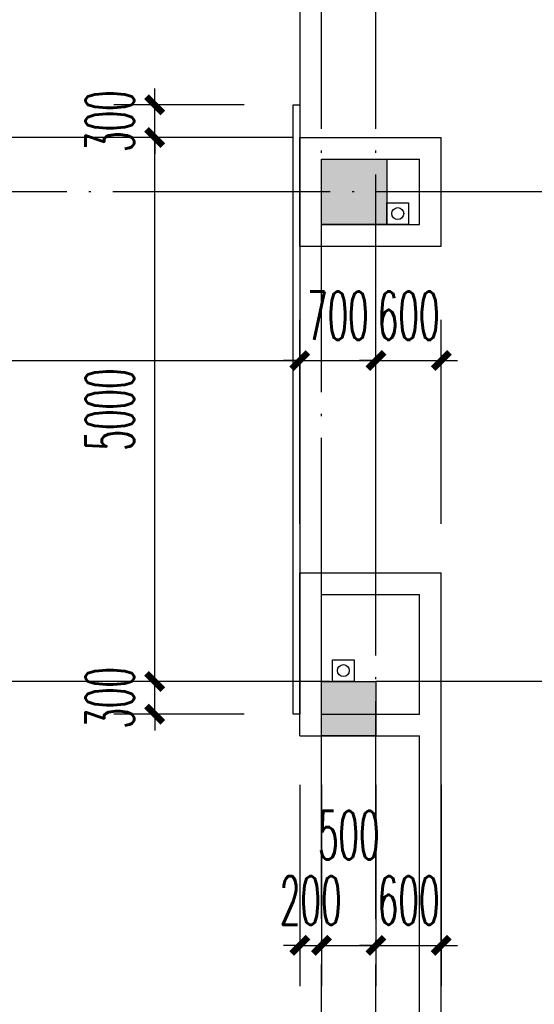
# Model space of a CAD drawing. Extents: x 1779708 to 7299578, y -1121471 to 88434.
# Tile 130 of 256: x 4395392 to 4400122, y -1012810 to -1003761. Entities that reach past the tile are written whole.
import ezdxf

# ---------------------------------------------------------------- set-up
doc = ezdxf.new("R2010")
doc.units = 0
doc.header["$LTSCALE"] = 1000
doc.header["$MEASUREMENT"] = 0
doc.linetypes.add('DASH', pattern=[0.35, 0.25, -0.1])
doc.linetypes.add('DOTE', pattern=[2.42, 2, -0.2, 0.02, -0.2])
doc.layers.get('0').update_dxf_attribs({"linetype": 'CONTINUOUS'})
doc.layers.get('Defpoints').update_dxf_attribs({"linetype": 'CONTINUOUS'})
for name, color, linetype in [('11111111111111111111111111111', 50, 'DASH'), ('DIM_污水', 3, 'CONTINUOUS'), ('DOTE', 1, 'DOTE'), ('P_PS_DIM', 1, 'CONTINUOUS'), ('PUB_DIM', 3, 'CONTINUOUS'), ('STAIR', 2, 'CONTINUOUS'), ('WALL', 255, 'CONTINUOUS'), ('墙柱', 2, 'CONTINUOUS'), ('室外构件', 4, 'CONTINUOUS')]:
    doc.layers.add(name, color=color, linetype=linetype)
doc.styles.add('_TCH_DIM_T3', font='SIMPLEX.shx', dxfattribs={"width": 0.494118, "bigfont": 'GBCBIG.shx'})
doc.dimstyles.new('_TCH_ARCH&&150', dxfattribs={"dimtxt": 446.25, "dimasz": 150, "dimexe": 375, "dimexo": 450, "dimgap": 189.375, "dimtad": 1, "dimdec": 0, "dimzin": 0, "dimdsep": 46, "dimtxsty": '_TCH_DIM_T3', "dimblk": 'ARCHTICK', "dimcen": 0.09, "dimdle": 225, "dimclrt": 7, "dimazin": 2, "dimtfac": 1, "dimtdec": 0, "dimtix": 1, "dimtmove": 2, "dimatfit": 3, "dimfxl": 250, "dimtolj": 1, "dimtzin": 0, "dimarcsym": 0})

# ---------------------------------------------------------------- blocks, each defined once
blk = doc.blocks.new('A$C159220C3')
at = {"layer": 'DOTE'}
for p, q in [((84300, 7200), (84300, 149200)), ((84800, 7200), (84800, 149200)), ((86800, 64700), (7200, 64700)), ((86800, 60200), (7200, 60200))]:
    blk.add_line(p, q, dxfattribs=at)
blk = doc.blocks.new('a1')
at = {"layer": '11111111111111111111111111111'}
for p, q in [((59122, 49135.6), (59122, 48935.6)), ((59322, 49135.6), (59122, 49135.6)), ((59322, 48935.6), (59322, 49135.6)), ((59122, 48935.6), (59322, 48935.6))]:
    blk.add_line(p, q, dxfattribs=at)
blk = doc.blocks.new('_ArchTick')
at = {"color": 0, "linetype": 'ByBlock', "const_width": 0.4}
blk.add_lwpolyline([(-0.5, -0.5), (0.5, 0.5)], dxfattribs=at)
blk = doc.blocks.new('*D4597')
at = {"layer": 'Defpoints', "color": 0, "transparency": 16777216}
for p in [(4399267.1, -1006893.3), (4398667.1, -1008843.3), (4399267.1, -1008843.3)]:
    blk.add_point(p, dxfattribs=at)
at = {"layer": 'PUB_DIM', "color": 0, "lineweight": -2, "transparency": 16777216}
for p, q in [((4398667.1, -1008393.3), (4398667.1, -1006518.3)), ((4399267.1, -1008393.3), (4399267.1, -1006518.3)), ((4398667.1, -1006893.3), (4398517.1, -1006893.3)), ((4398667.1, -1006893.3), (4399267.1, -1006893.3)), ((4399267.1, -1006893.3), (4399417.1, -1006893.3))]:
    blk.add_line(p, q, dxfattribs=at)
at = {"layer": 'PUB_DIM', "color": 0, "lineweight": -2, "transparency": 16777216, "xscale": 150, "yscale": 150, "zscale": 150}
blk.add_blockref('_ArchTick', (4398667.1, -1006893.3), dxfattribs=at)
at = {"layer": 'PUB_DIM', "color": 0, "lineweight": -2, "transparency": 16777216, "xscale": 150, "yscale": 150, "zscale": 150, "rotation": 180}
blk.add_blockref('_ArchTick', (4399267.1, -1006893.3), dxfattribs=at)
at = {"layer": 'PUB_DIM', "color": 7, "transparency": 16777216, "insert": (4398967.1, -1006480.8), "char_height": 446.25, "attachment_point": 5, "style": '_TCH_DIM_T3'}
blk.add_mtext('\\A1;600', dxfattribs=at)
blk = doc.blocks.new('*D4598')
at = {"layer": 'Defpoints', "color": 0, "transparency": 16777216}
for p in [(4398667.1, -1006893.3), (4397967.1, -1008843.3), (4398667.1, -1008843.3)]:
    blk.add_point(p, dxfattribs=at)
at = {"layer": 'PUB_DIM', "color": 0, "lineweight": -2, "transparency": 16777216}
for p, q in [((4397967.1, -1008393.3), (4397967.1, -1006518.3)), ((4398667.1, -1008393.3), (4398667.1, -1006518.3)), ((4397967.1, -1006893.3), (4397817.1, -1006893.3)), ((4397967.1, -1006893.3), (4398667.1, -1006893.3)), ((4398667.1, -1006893.3), (4398817.1, -1006893.3))]:
    blk.add_line(p, q, dxfattribs=at)
at = {"layer": 'PUB_DIM', "color": 0, "lineweight": -2, "transparency": 16777216, "xscale": 150, "yscale": 150, "zscale": 150}
blk.add_blockref('_ArchTick', (4397967.1, -1006893.3), dxfattribs=at)
at = {"layer": 'PUB_DIM', "color": 0, "lineweight": -2, "transparency": 16777216, "xscale": 150, "yscale": 150, "zscale": 150, "rotation": 180}
blk.add_blockref('_ArchTick', (4398667.1, -1006893.3), dxfattribs=at)
at = {"layer": 'PUB_DIM', "color": 7, "transparency": 16777216, "insert": (4398317.1, -1006480.8), "char_height": 446.25, "attachment_point": 5, "style": '_TCH_DIM_T3'}
blk.add_mtext('\\A1;700', dxfattribs=at)
blk = doc.blocks.new('*D4599')
at = {"layer": 'Defpoints', "color": 0, "transparency": 16777216}
for p in [(4397967.1, -1006893.3), (4390867.1, -1008843.3), (4397967.1, -1008843.3)]:
    blk.add_point(p, dxfattribs=at)
at = {"layer": 'PUB_DIM', "color": 0, "lineweight": -2, "transparency": 16777216}
for p, q in [((4390867.1, -1008393.3), (4390867.1, -1006518.3)), ((4397967.1, -1008393.3), (4397967.1, -1006518.3)), ((4390642.1, -1006893.3), (4398192.1, -1006893.3))]:
    blk.add_line(p, q, dxfattribs=at)
at = {"layer": 'PUB_DIM', "color": 0, "lineweight": -2, "transparency": 16777216, "xscale": 150, "yscale": 150, "zscale": 150, "rotation": 180}
blk.add_blockref('_ArchTick', (4390867.1, -1006893.3), dxfattribs=at)
at = {"layer": 'PUB_DIM', "color": 0, "lineweight": -2, "transparency": 16777216, "xscale": 150, "yscale": 150, "zscale": 150}
blk.add_blockref('_ArchTick', (4397967.1, -1006893.3), dxfattribs=at)
at = {"layer": 'PUB_DIM', "color": 7, "transparency": 16777216, "insert": (4394417.1, -1006480.8), "char_height": 446.25, "attachment_point": 5, "style": '_TCH_DIM_T3'}
blk.add_mtext('\\A1;7100', dxfattribs=at)
blk = doc.blocks.new('*D5391')
at = {"layer": 'Defpoints', "color": 0, "transparency": 16777216}
for p in [(4398667.1, -1010343.3), (4399267.1, -1010343.3), (4399267.1, -1012268)]:
    blk.add_point(p, dxfattribs=at)
at = {"layer": 'PUB_DIM', "color": 0, "lineweight": -2, "transparency": 16777216}
for p, q in [((4398667.1, -1010793.3), (4398667.1, -1012643)), ((4399267.1, -1010793.3), (4399267.1, -1012643)), ((4398667.1, -1012268), (4398517.1, -1012268)), ((4398667.1, -1012268), (4399267.1, -1012268)), ((4399267.1, -1012268), (4399417.1, -1012268))]:
    blk.add_line(p, q, dxfattribs=at)
at = {"layer": 'PUB_DIM', "color": 0, "lineweight": -2, "transparency": 16777216, "xscale": 150, "yscale": 150, "zscale": 150}
blk.add_blockref('_ArchTick', (4398667.1, -1012268), dxfattribs=at)
at = {"layer": 'PUB_DIM', "color": 0, "lineweight": -2, "transparency": 16777216, "xscale": 150, "yscale": 150, "zscale": 150, "rotation": 180}
blk.add_blockref('_ArchTick', (4399267.1, -1012268), dxfattribs=at)
at = {"layer": 'PUB_DIM', "color": 7, "transparency": 16777216, "insert": (4398967.1, -1011855.5), "char_height": 446.25, "attachment_point": 5, "style": '_TCH_DIM_T3'}
blk.add_mtext('\\A1;600', dxfattribs=at)
blk = doc.blocks.new('*D5392')
at = {"layer": 'Defpoints', "color": 0, "transparency": 16777216}
for p in [(4398167.1, -1010343.3), (4398667.1, -1010343.3), (4398667.1, -1012268)]:
    blk.add_point(p, dxfattribs=at)
at = {"layer": 'PUB_DIM', "color": 0, "lineweight": -2, "transparency": 16777216}
for p, q in [((4398167.1, -1010793.3), (4398167.1, -1012643)), ((4398667.1, -1010793.3), (4398667.1, -1012643)), ((4397942.1, -1012268), (4398892.1, -1012268))]:
    blk.add_line(p, q, dxfattribs=at)
at = {"layer": 'PUB_DIM', "color": 0, "lineweight": -2, "transparency": 16777216, "xscale": 150, "yscale": 150, "zscale": 150, "rotation": 180}
blk.add_blockref('_ArchTick', (4398167.1, -1012268), dxfattribs=at)
at = {"layer": 'PUB_DIM', "color": 0, "lineweight": -2, "transparency": 16777216, "xscale": 150, "yscale": 150, "zscale": 150}
blk.add_blockref('_ArchTick', (4398667.1, -1012268), dxfattribs=at)
at = {"layer": 'PUB_DIM', "color": 7, "transparency": 16777216, "insert": (4398417.1, -1011255.5), "char_height": 446.25, "attachment_point": 5, "style": '_TCH_DIM_T3'}
blk.add_mtext('\\A1;500', dxfattribs=at)
blk = doc.blocks.new('*D5393')
at = {"layer": 'Defpoints', "color": 0, "transparency": 16777216}
for p in [(4397967.1, -1010343.3), (4398167.1, -1010343.3), (4398167.1, -1012268)]:
    blk.add_point(p, dxfattribs=at)
at = {"layer": 'PUB_DIM', "color": 0, "lineweight": -2, "transparency": 16777216}
for p, q in [((4397967.1, -1010793.3), (4397967.1, -1012643)), ((4398167.1, -1010793.3), (4398167.1, -1012643)), ((4397967.1, -1012268), (4397817.1, -1012268)), ((4397967.1, -1012268), (4398167.1, -1012268)), ((4398167.1, -1012268), (4398317.1, -1012268))]:
    blk.add_line(p, q, dxfattribs=at)
at = {"layer": 'PUB_DIM', "color": 0, "lineweight": -2, "transparency": 16777216, "xscale": 150, "yscale": 150, "zscale": 150}
blk.add_blockref('_ArchTick', (4397967.1, -1012268), dxfattribs=at)
at = {"layer": 'PUB_DIM', "color": 0, "lineweight": -2, "transparency": 16777216, "xscale": 150, "yscale": 150, "zscale": 150, "rotation": 180}
blk.add_blockref('_ArchTick', (4398167.1, -1012268), dxfattribs=at)
at = {"layer": 'PUB_DIM', "color": 7, "transparency": 16777216, "insert": (4398067.1, -1011855.5), "char_height": 446.25, "attachment_point": 5, "style": '_TCH_DIM_T3'}
blk.add_mtext('\\A1;200', dxfattribs=at)
blk = doc.blocks.new('*D6783')
at = {"layer": 'Defpoints', "color": 0, "transparency": 16777216}
for p in [(4396633.3, -1009843.3), (4397907.1, -1009843.3), (4397907.1, -1010143.3)]:
    blk.add_point(p, dxfattribs=at)
at = {"layer": 'PUB_DIM', "color": 0, "lineweight": -2, "transparency": 16777216}
for p, q in [((4396633.3, -1009843.3), (4396633.3, -1009693.3)), ((4397457.1, -1009843.3), (4396258.3, -1009843.3)), ((4396633.3, -1010143.3), (4396633.3, -1009843.3)), ((4397457.1, -1010143.3), (4396258.3, -1010143.3)), ((4396633.3, -1010143.3), (4396633.3, -1010293.3))]:
    blk.add_line(p, q, dxfattribs=at)
at = {"layer": 'PUB_DIM', "color": 0, "lineweight": -2, "transparency": 16777216, "xscale": 150, "yscale": 150, "zscale": 150}
for p, rotation in [((4396633.3, -1009843.3), 270), ((4396633.3, -1010143.3), 90)]:
    blk.add_blockref('_ArchTick', p, dxfattribs=dict(at, rotation=rotation))
at = {"layer": 'PUB_DIM', "color": 7, "transparency": 16777216, "insert": (4396220.8, -1009993.3), "char_height": 446.25, "attachment_point": 5, "rotation": 90, "style": '_TCH_DIM_T3'}
blk.add_mtext('\\A1;300', dxfattribs=at)
blk = doc.blocks.new('*D6784')
at = {"layer": 'Defpoints', "color": 0, "transparency": 16777216}
for p in [(4396633.3, -1004843.3), (4397907.1, -1004843.3), (4397907.1, -1009843.3)]:
    blk.add_point(p, dxfattribs=at)
at = {"layer": 'PUB_DIM', "color": 0, "lineweight": -2, "transparency": 16777216}
for p, q in [((4396633.3, -1010068.3), (4396633.3, -1004618.3)), ((4397457.1, -1004843.3), (4396258.3, -1004843.3)), ((4397457.1, -1009843.3), (4396258.3, -1009843.3))]:
    blk.add_line(p, q, dxfattribs=at)
at = {"layer": 'PUB_DIM', "color": 0, "lineweight": -2, "transparency": 16777216, "xscale": 150, "yscale": 150, "zscale": 150}
for p, rotation in [((4396633.3, -1004843.3), 90), ((4396633.3, -1009843.3), 270)]:
    blk.add_blockref('_ArchTick', p, dxfattribs=dict(at, rotation=rotation))
at = {"layer": 'PUB_DIM', "color": 7, "transparency": 16777216, "insert": (4396220.8, -1007343.3), "char_height": 446.25, "attachment_point": 5, "rotation": 90, "style": '_TCH_DIM_T3'}
blk.add_mtext('\\A1;5000', dxfattribs=at)
blk = doc.blocks.new('*D6785')
at = {"layer": 'Defpoints', "color": 0, "transparency": 16777216}
for p in [(4396633.3, -1004543.3), (4397907.1, -1004543.3), (4397907.1, -1004843.3)]:
    blk.add_point(p, dxfattribs=at)
at = {"layer": 'PUB_DIM', "color": 0, "lineweight": -2, "transparency": 16777216}
for p, q in [((4396633.3, -1004543.3), (4396633.3, -1004393.3)), ((4397457.1, -1004543.3), (4396258.3, -1004543.3)), ((4396633.3, -1004843.3), (4396633.3, -1004543.3)), ((4397457.1, -1004843.3), (4396258.3, -1004843.3)), ((4396633.3, -1004843.3), (4396633.3, -1004993.3))]:
    blk.add_line(p, q, dxfattribs=at)
at = {"layer": 'PUB_DIM', "color": 0, "lineweight": -2, "transparency": 16777216, "xscale": 150, "yscale": 150, "zscale": 150}
for p, rotation in [((4396633.3, -1004543.3), 270), ((4396633.3, -1004843.3), 90)]:
    blk.add_blockref('_ArchTick', p, dxfattribs=dict(at, rotation=rotation))
at = {"layer": 'PUB_DIM', "color": 7, "transparency": 16777216, "insert": (4396220.8, -1004693.3), "char_height": 446.25, "attachment_point": 5, "rotation": 90, "style": '_TCH_DIM_T3'}
blk.add_mtext('\\A1;300', dxfattribs=at)

msp = doc.modelspace()

# ---------------------------------------------------------------- hatches: boundary and pattern name
at = {"layer": '墙柱'}
h = msp.add_hatch(color=256, dxfattribs=at)
h.paths.add_polyline_path([(4323067.1, -1009843.3), (4324067.1, -1009843.3), (4324067.1, -1010343.3), (4323067.1, -1010343.3)])
h.paths.add_polyline_path([(4323067.1, -1016093.3), (4324067.1, -1016093.3), (4324067.1, -1016593.3), (4323067.1, -1016593.3)])
h.paths.add_polyline_path([(4323067.1, -1022643.3), (4324067.1, -1022643.3), (4324067.1, -1023143.3), (4323067.1, -1023143.3)])
h.paths.add_polyline_path([(4397967.1, -1051543.3), (4398667.1, -1051543.3), (4398667.1, -1051043.3), (4397967.1, -1051043.3)])
h.paths.add_polyline_path([(4347917.1, -1019143.3), (4348617.1, -1019143.3), (4348617.1, -1019643.3), (4347917.1, -1019643.3)])
h.paths.add_polyline_path([(4389917.1, -1051543.3), (4390617.1, -1051543.3), (4390617.1, -1051043.3), (4389917.1, -1051043.3)])
h.paths.add_polyline_path([(4347917.1, -1051543.3), (4348617.1, -1051543.3), (4348617.1, -1051043.3), (4347917.1, -1051043.3)])
h.paths.add_polyline_path([(4323567.1, -1028493.3), (4324067.1, -1028493.3), (4324067.1, -1028993.3), (4323567.1, -1028993.3)])
h.paths.add_polyline_path([(4350197.1, -1045743.3), (4350197.1, -1045443.3), (4349297.1, -1045443.3), (4349297.1, -1045743.3)])
h.paths.add_polyline_path([(4377567.1, -1060843.3), (4378067.1, -1060843.3), (4378067.1, -1060343.3), (4377567.1, -1060343.3)])
h.paths.add_polyline_path([(4339667.1, -1009843.3), (4340167.1, -1009843.3), (4340167.1, -1010343.3), (4339667.1, -1010343.3)])
h.paths.add_polyline_path([(4347967.1, -1009843.3), (4348567.1, -1009843.3), (4348567.1, -1010343.3), (4347967.1, -1010343.3)])
h.paths.add_polyline_path([(4365067.1, -1019043.3), (4365667.1, -1019043.3), (4365667.1, -1019643.3), (4365067.1, -1019643.3)])
h.paths.add_polyline_path([(4381567.1, -1027843.3), (4382167.1, -1027843.3), (4382167.1, -1028443.3), (4381567.1, -1028443.3)])
h.paths.add_polyline_path([(4336067.1, -1015993.3), (4336567.1, -1015993.3), (4336567.1, -1016693.3), (4336067.1, -1016693.3)])
h.paths.add_polyline_path([(4389767.1, -1023743.3), (4390267.1, -1023743.3), (4390267.1, -1024243.3), (4389767.1, -1024243.3)])
h.paths.add_polyline_path([(4339567.1, -1048043.3), (4340167.1, -1048043.3), (4340167.1, -1047543.3), (4339567.1, -1047543.3)])
h.paths.add_polyline_path([(4343767.1, -1041443.3), (4344267.1, -1041443.3), (4344267.1, -1040943.3), (4343767.1, -1040943.3)])
h.paths.add_polyline_path([(4343767.1, -1034843.3), (4344267.1, -1034843.3), (4344267.1, -1034343.3), (4343767.1, -1034343.3)])
h.paths.add_polyline_path([(4336067.1, -1029093.3), (4336567.1, -1029093.3), (4336567.1, -1028393.3), (4336067.1, -1028393.3)])
h.paths.add_polyline_path([(4343767.1, -1022643.3), (4344267.1, -1022643.3), (4344267.1, -1023143.3), (4343767.1, -1023143.3)])
h.paths.add_polyline_path([(4336067.1, -1009843.3), (4336567.1, -1009843.3), (4336567.1, -1010343.3), (4336067.1, -1010343.3)])
h.paths.add_polyline_path([(4377967.1, -1036343.3), (4377467.1, -1036343.3), (4377467.1, -1035843.3), (4377967.1, -1035843.3)])
h.paths.add_polyline_path([(4397967.1, -1019143.3), (4398667.1, -1019143.3), (4398667.1, -1019643.3), (4397967.1, -1019643.3)])
h.paths.add_polyline_path([(4331467.1, -1048043.3), (4331967.1, -1048043.3), (4331967.1, -1047543.3), (4331467.1, -1047543.3)])
h.paths.add_polyline_path([(4389917.1, -1036443.3), (4390617.1, -1036443.3), (4390617.1, -1035843.3), (4389917.1, -1035843.3)])
h.paths.add_polyline_path([(4397967.1, -1035843.3), (4398667.1, -1035843.3), (4398667.1, -1036443.3), (4397967.1, -1036443.3)])
h.paths.add_polyline_path([(4381567.1, -1035843.3), (4382167.1, -1035843.3), (4382167.1, -1036443.3), (4381567.1, -1036443.3)])
h.paths.add_polyline_path([(4389767.1, -1027943.3), (4390267.1, -1027943.3), (4390267.1, -1028443.3), (4389767.1, -1028443.3)])
h.paths.add_polyline_path([(4377467.1, -1027943.3), (4377967.1, -1027943.3), (4377967.1, -1028443.3), (4377467.1, -1028443.3)])
h.paths.add_polyline_path([(4373217.1, -1048043.3), (4373717.1, -1048043.3), (4373717.1, -1047543.3), (4373217.1, -1047543.3)])
h.paths.add_polyline_path([(4369267.1, -1009843.3), (4369767.1, -1009843.3), (4369767.1, -1010343.3), (4369267.1, -1010343.3)])
h.paths.add_polyline_path([(4365567.1, -1022643.3), (4365067.1, -1022643.3), (4365067.1, -1023143.3), (4365567.1, -1023143.3)])
h.paths.add_polyline_path([(4365567.1, -1009843.3), (4365067.1, -1009843.3), (4365067.1, -1010343.3), (4365567.1, -1010343.3)])
h.paths.add_polyline_path([(4347967.1, -1022643.3), (4348467.1, -1022643.3), (4348467.1, -1023143.3), (4347967.1, -1023143.3)])
h.paths.add_polyline_path([(4343767.1, -1028993.3), (4344267.1, -1028993.3), (4344267.1, -1028493.3), (4343767.1, -1028493.3)])
h.paths.add_polyline_path([(4336067.1, -1023343.3), (4336567.1, -1023343.3), (4336567.1, -1022643.3), (4336067.1, -1022643.3)])
h.paths.add_polyline_path([(4339567.1, -1034843.3), (4340167.1, -1034843.3), (4340167.1, -1034343.3), (4339567.1, -1034343.3)])
h.paths.add_polyline_path([(4331167.1, -1034843.3), (4331767.1, -1034843.3), (4331767.1, -1034343.3), (4331167.1, -1034343.3)])
h.paths.add_polyline_path([(4323067.1, -1034843.3), (4324067.1, -1034843.3), (4324067.1, -1034343.3), (4323067.1, -1034343.3)])
h.paths.add_polyline_path([(4339567.1, -1041543.3), (4340167.1, -1041543.3), (4340167.1, -1040943.3), (4339567.1, -1040943.3)])
h.paths.add_polyline_path([(4331467.1, -1041543.3), (4331967.1, -1041543.3), (4331967.1, -1040943.3), (4331467.1, -1040943.3)])
h.paths.add_polyline_path([(4397967.1, -1022343.3), (4398667.1, -1022343.3), (4398667.1, -1022843.3), (4397967.1, -1022843.3)])
h.paths.add_polyline_path([(4398167.1, -1009843.3), (4398667.1, -1009843.3), (4398667.1, -1010343.3), (4398167.1, -1010343.3)])
h.paths.add_polyline_path([(4389917.1, -1018943.3), (4390617.1, -1018943.3), (4390617.1, -1019643.3), (4389917.1, -1019643.3)])
h.paths.add_polyline_path([(4389867.1, -1009843.3), (4390667.1, -1009843.3), (4390667.1, -1010343.3), (4389867.1, -1010343.3)])
h.paths.add_polyline_path([(4381517.1, -1018943.3), (4382217.1, -1018943.3), (4382217.1, -1019643.3), (4381517.1, -1019643.3)])
h.paths.add_polyline_path([(4381567.1, -1009843.3), (4382167.1, -1009843.3), (4382167.1, -1010343.3), (4381567.1, -1010343.3)])
h.paths.add_polyline_path([(4373217.1, -1022643.3), (4373717.1, -1022643.3), (4373717.1, -1023143.3), (4373217.1, -1023143.3)])
h.paths.add_polyline_path([(4373117.1, -1019143.3), (4373817.1, -1019143.3), (4373817.1, -1019643.3), (4373117.1, -1019643.3)])
h.paths.add_polyline_path([(4373217.1, -1009843.3), (4373717.1, -1009843.3), (4373717.1, -1010343.3), (4373217.1, -1010343.3)])
h.paths.add_polyline_path([(4356167.1, -1022643.3), (4356667.1, -1022643.3), (4356667.1, -1023143.3), (4356167.1, -1023143.3)])
h.paths.add_polyline_path([(4356067.1, -1019043.3), (4356667.1, -1019043.3), (4356667.1, -1019643.3), (4356067.1, -1019643.3)])
h.paths.add_polyline_path([(4339567.1, -1019043.3), (4340167.1, -1019043.3), (4340167.1, -1019643.3), (4339567.1, -1019643.3)])
h.paths.add_polyline_path([(4356167.1, -1009843.3), (4356667.1, -1009843.3), (4356667.1, -1010343.3), (4356167.1, -1010343.3)])
h.paths.add_polyline_path([(4389917.1, -1048043.3), (4390617.1, -1048043.3), (4390617.1, -1047443.3), (4389917.1, -1047443.3)])
h.paths.add_polyline_path([(4397967.1, -1060843.3), (4398667.1, -1060843.3), (4398667.1, -1060343.3), (4397967.1, -1060343.3)])
h.paths.add_polyline_path([(4389967.1, -1060843.3), (4390567.1, -1060843.3), (4390567.1, -1060343.3), (4389967.1, -1060343.3)])
h.paths.add_polyline_path([(4381567.1, -1048043.3), (4382167.1, -1048043.3), (4382167.1, -1047443.3), (4381567.1, -1047443.3)])
h.paths.add_polyline_path([(4381517.1, -1051543.3), (4382217.1, -1051543.3), (4382217.1, -1051043.3), (4381517.1, -1051043.3)])
h.paths.add_polyline_path([(4381617.1, -1060843.3), (4382117.1, -1060843.3), (4382117.1, -1060343.3), (4381617.1, -1060343.3)])
h.paths.add_polyline_path([(4373167.1, -1051643.3), (4373767.1, -1051643.3), (4373767.1, -1051043.3), (4373167.1, -1051043.3)])
h.paths.add_polyline_path([(4373167.1, -1060843.3), (4373767.1, -1060843.3), (4373767.1, -1060343.3), (4373167.1, -1060343.3)])
h.paths.add_polyline_path([(4365067.1, -1048043.3), (4365567.1, -1048043.3), (4365567.1, -1047543.3), (4365067.1, -1047543.3)])
h.paths.add_polyline_path([(4365067.1, -1051643.3), (4365667.1, -1051643.3), (4365667.1, -1051043.3), (4365067.1, -1051043.3)])
h.paths.add_polyline_path([(4356167.1, -1048043.3), (4356667.1, -1048043.3), (4356667.1, -1047543.3), (4356167.1, -1047543.3)])
h.paths.add_polyline_path([(4348127.1, -1048043.3), (4348727.1, -1048043.3), (4348727.1, -1047643.3), (4348127.1, -1047643.3)])
h.paths.add_polyline_path([(4356067.1, -1051643.3), (4356667.1, -1051643.3), (4356667.1, -1051043.3), (4356067.1, -1051043.3)])
h.paths.add_polyline_path([(4323067.1, -1048343.3), (4323767.1, -1048343.3), (4323767.1, -1047843.3), (4323067.1, -1047843.3)])
h.paths.add_polyline_path([(4323067.1, -1051543.3), (4323767.1, -1051543.3), (4323767.1, -1051043.3), (4323067.1, -1051043.3)])
h.paths.add_polyline_path([(4331117.1, -1051543.3), (4331817.1, -1051543.3), (4331817.1, -1051043.3), (4331117.1, -1051043.3)])
h.paths.add_polyline_path([(4339567.1, -1051643.3), (4340167.1, -1051643.3), (4340167.1, -1051043.3), (4339567.1, -1051043.3)])
h.paths.add_polyline_path([(4365067.1, -1060843.3), (4365567.1, -1060843.3), (4365567.1, -1060343.3), (4365067.1, -1060343.3)])
h.paths.add_polyline_path([(4356167.1, -1060843.3), (4356667.1, -1060843.3), (4356667.1, -1060343.3), (4356167.1, -1060343.3)])
h.paths.add_polyline_path([(4347967.1, -1060843.3), (4348567.1, -1060843.3), (4348567.1, -1060343.3), (4347967.1, -1060343.3)])
h.paths.add_polyline_path([(4339567.1, -1060843.3), (4340167.1, -1060843.3), (4340167.1, -1060343.3), (4339567.1, -1060343.3)])
h.paths.add_polyline_path([(4331117.1, -1060843.3), (4331817.1, -1060843.3), (4331817.1, -1060343.3), (4331117.1, -1060343.3)])
h.paths.add_polyline_path([(4323067.1, -1060843.3), (4323567.1, -1060843.3), (4323567.1, -1060343.3), (4323067.1, -1060343.3)])
h.paths.add_polyline_path([(4397967.1, -1048043.3), (4398667.1, -1048043.3), (4398667.1, -1047443.3), (4397967.1, -1047443.3)])
h.paths.add_polyline_path([(4323067.1, -973843.3), (4324067.1, -973843.3), (4324067.1, -973343.3), (4323067.1, -973343.3)])
h.paths.add_polyline_path([(4323067.1, -967593.3), (4324067.1, -967593.3), (4324067.1, -967093.3), (4323067.1, -967093.3)])
h.paths.add_polyline_path([(4323067.1, -961043.3), (4324067.1, -961043.3), (4324067.1, -960543.3), (4323067.1, -960543.3)])
h.paths.add_polyline_path([(4397967.1, -932143.3), (4398667.1, -932143.3), (4398667.1, -932643.3), (4397967.1, -932643.3)])
h.paths.add_polyline_path([(4347917.1, -964543.3), (4348617.1, -964543.3), (4348617.1, -964043.3), (4347917.1, -964043.3)])
h.paths.add_polyline_path([(4389917.1, -932143.3), (4390617.1, -932143.3), (4390617.1, -932643.3), (4389917.1, -932643.3)])
h.paths.add_polyline_path([(4347917.1, -932143.3), (4348617.1, -932143.3), (4348617.1, -932643.3), (4347917.1, -932643.3)])
h.paths.add_polyline_path([(4323567.1, -955193.3), (4324067.1, -955193.3), (4324067.1, -954693.3), (4323567.1, -954693.3)])
h.paths.add_polyline_path([(4350197.1, -937943.3), (4350197.1, -938243.3), (4349297.1, -938243.3), (4349297.1, -937943.3)])
h.paths.add_polyline_path([(4377567.1, -922843.3), (4378067.1, -922843.3), (4378067.1, -923343.3), (4377567.1, -923343.3)])
h.paths.add_polyline_path([(4339667.1, -973843.3), (4340167.1, -973843.3), (4340167.1, -973343.3), (4339667.1, -973343.3)])
h.paths.add_polyline_path([(4347967.1, -973843.3), (4348567.1, -973843.3), (4348567.1, -973343.3), (4347967.1, -973343.3)])
h.paths.add_polyline_path([(4365067.1, -964643.3), (4365667.1, -964643.3), (4365667.1, -964043.3), (4365067.1, -964043.3)])
h.paths.add_polyline_path([(4381567.1, -955843.3), (4382167.1, -955843.3), (4382167.1, -955243.3), (4381567.1, -955243.3)])
h.paths.add_polyline_path([(4336067.1, -967693.3), (4336567.1, -967693.3), (4336567.1, -966993.3), (4336067.1, -966993.3)])
h.paths.add_polyline_path([(4389767.1, -959943.3), (4390267.1, -959943.3), (4390267.1, -959443.3), (4389767.1, -959443.3)])
h.paths.add_polyline_path([(4339567.1, -935643.3), (4340167.1, -935643.3), (4340167.1, -936143.3), (4339567.1, -936143.3)])
h.paths.add_polyline_path([(4343767.1, -942243.3), (4344267.1, -942243.3), (4344267.1, -942743.3), (4343767.1, -942743.3)])
h.paths.add_polyline_path([(4343767.1, -948843.3), (4344267.1, -948843.3), (4344267.1, -949343.3), (4343767.1, -949343.3)])
h.paths.add_polyline_path([(4336067.1, -954593.3), (4336567.1, -954593.3), (4336567.1, -955293.3), (4336067.1, -955293.3)])
h.paths.add_polyline_path([(4343767.1, -961043.3), (4344267.1, -961043.3), (4344267.1, -960543.3), (4343767.1, -960543.3)])
h.paths.add_polyline_path([(4336067.1, -973843.3), (4336567.1, -973843.3), (4336567.1, -973343.3), (4336067.1, -973343.3)])
h.paths.add_polyline_path([(4377967.1, -947343.3), (4377467.1, -947343.3), (4377467.1, -947843.3), (4377967.1, -947843.3)])
h.paths.add_polyline_path([(4397967.1, -964543.3), (4398667.1, -964543.3), (4398667.1, -964043.3), (4397967.1, -964043.3)])
h.paths.add_polyline_path([(4331467.1, -935643.3), (4331967.1, -935643.3), (4331967.1, -936143.3), (4331467.1, -936143.3)])
h.paths.add_polyline_path([(4389917.1, -947243.3), (4390617.1, -947243.3), (4390617.1, -947843.3), (4389917.1, -947843.3)])
h.paths.add_polyline_path([(4397967.1, -947843.3), (4398667.1, -947843.3), (4398667.1, -947243.3), (4397967.1, -947243.3)])
h.paths.add_polyline_path([(4381567.1, -947843.3), (4382167.1, -947843.3), (4382167.1, -947243.3), (4381567.1, -947243.3)])
h.paths.add_polyline_path([(4389767.1, -955743.3), (4390267.1, -955743.3), (4390267.1, -955243.3), (4389767.1, -955243.3)])
h.paths.add_polyline_path([(4377467.1, -955743.3), (4377967.1, -955743.3), (4377967.1, -955243.3), (4377467.1, -955243.3)])
h.paths.add_polyline_path([(4373217.1, -935643.3), (4373717.1, -935643.3), (4373717.1, -936143.3), (4373217.1, -936143.3)])
h.paths.add_polyline_path([(4369267.1, -973843.3), (4369767.1, -973843.3), (4369767.1, -973343.3), (4369267.1, -973343.3)])
h.paths.add_polyline_path([(4365567.1, -961043.3), (4365067.1, -961043.3), (4365067.1, -960543.3), (4365567.1, -960543.3)])
h.paths.add_polyline_path([(4365567.1, -973843.3), (4365067.1, -973843.3), (4365067.1, -973343.3), (4365567.1, -973343.3)])
h.paths.add_polyline_path([(4347967.1, -961043.3), (4348467.1, -961043.3), (4348467.1, -960543.3), (4347967.1, -960543.3)])
h.paths.add_polyline_path([(4343767.1, -954693.3), (4344267.1, -954693.3), (4344267.1, -955193.3), (4343767.1, -955193.3)])
h.paths.add_polyline_path([(4336067.1, -960343.3), (4336567.1, -960343.3), (4336567.1, -961043.3), (4336067.1, -961043.3)])
h.paths.add_polyline_path([(4339567.1, -948843.3), (4340167.1, -948843.3), (4340167.1, -949343.3), (4339567.1, -949343.3)])
h.paths.add_polyline_path([(4331167.1, -948843.3), (4331767.1, -948843.3), (4331767.1, -949343.3), (4331167.1, -949343.3)])
h.paths.add_polyline_path([(4323067.1, -948843.3), (4324067.1, -948843.3), (4324067.1, -949343.3), (4323067.1, -949343.3)])
h.paths.add_polyline_path([(4339567.1, -942143.3), (4340167.1, -942143.3), (4340167.1, -942743.3), (4339567.1, -942743.3)])
h.paths.add_polyline_path([(4331467.1, -942143.3), (4331967.1, -942143.3), (4331967.1, -942743.3), (4331467.1, -942743.3)])
h.paths.add_polyline_path([(4397967.1, -961343.3), (4398667.1, -961343.3), (4398667.1, -960843.3), (4397967.1, -960843.3)])
h.paths.add_polyline_path([(4398167.1, -973843.3), (4398667.1, -973843.3), (4398667.1, -973343.3), (4398167.1, -973343.3)])
h.paths.add_polyline_path([(4389917.1, -964743.3), (4390617.1, -964743.3), (4390617.1, -964043.3), (4389917.1, -964043.3)])
h.paths.add_polyline_path([(4389867.1, -973843.3), (4390667.1, -973843.3), (4390667.1, -973343.3), (4389867.1, -973343.3)])
h.paths.add_polyline_path([(4381517.1, -964743.3), (4382217.1, -964743.3), (4382217.1, -964043.3), (4381517.1, -964043.3)])
h.paths.add_polyline_path([(4381567.1, -973843.3), (4382167.1, -973843.3), (4382167.1, -973343.3), (4381567.1, -973343.3)])
h.paths.add_polyline_path([(4373217.1, -961043.3), (4373717.1, -961043.3), (4373717.1, -960543.3), (4373217.1, -960543.3)])
h.paths.add_polyline_path([(4373117.1, -964543.3), (4373817.1, -964543.3), (4373817.1, -964043.3), (4373117.1, -964043.3)])
h.paths.add_polyline_path([(4373217.1, -973843.3), (4373717.1, -973843.3), (4373717.1, -973343.3), (4373217.1, -973343.3)])
h.paths.add_polyline_path([(4356167.1, -961043.3), (4356667.1, -961043.3), (4356667.1, -960543.3), (4356167.1, -960543.3)])
h.paths.add_polyline_path([(4356067.1, -964643.3), (4356667.1, -964643.3), (4356667.1, -964043.3), (4356067.1, -964043.3)])
h.paths.add_polyline_path([(4339567.1, -964643.3), (4340167.1, -964643.3), (4340167.1, -964043.3), (4339567.1, -964043.3)])
h.paths.add_polyline_path([(4356167.1, -973843.3), (4356667.1, -973843.3), (4356667.1, -973343.3), (4356167.1, -973343.3)])
h.paths.add_polyline_path([(4389917.1, -935643.3), (4390617.1, -935643.3), (4390617.1, -936243.3), (4389917.1, -936243.3)])
h.paths.add_polyline_path([(4397967.1, -922843.3), (4398667.1, -922843.3), (4398667.1, -923343.3), (4397967.1, -923343.3)])
h.paths.add_polyline_path([(4389967.1, -922843.3), (4390567.1, -922843.3), (4390567.1, -923343.3), (4389967.1, -923343.3)])
h.paths.add_polyline_path([(4381567.1, -935643.3), (4382167.1, -935643.3), (4382167.1, -936243.3), (4381567.1, -936243.3)])
h.paths.add_polyline_path([(4381517.1, -932143.3), (4382217.1, -932143.3), (4382217.1, -932643.3), (4381517.1, -932643.3)])
h.paths.add_polyline_path([(4381617.1, -922843.3), (4382117.1, -922843.3), (4382117.1, -923343.3), (4381617.1, -923343.3)])
h.paths.add_polyline_path([(4373167.1, -932043.3), (4373767.1, -932043.3), (4373767.1, -932643.3), (4373167.1, -932643.3)])
h.paths.add_polyline_path([(4373167.1, -922843.3), (4373767.1, -922843.3), (4373767.1, -923343.3), (4373167.1, -923343.3)])
h.paths.add_polyline_path([(4365067.1, -935643.3), (4365567.1, -935643.3), (4365567.1, -936143.3), (4365067.1, -936143.3)])
h.paths.add_polyline_path([(4365067.1, -932043.3), (4365667.1, -932043.3), (4365667.1, -932643.3), (4365067.1, -932643.3)])
h.paths.add_polyline_path([(4356167.1, -935643.3), (4356667.1, -935643.3), (4356667.1, -936143.3), (4356167.1, -936143.3)])
h.paths.add_polyline_path([(4348127.1, -935643.3), (4348727.1, -935643.3), (4348727.1, -936043.3), (4348127.1, -936043.3)])
h.paths.add_polyline_path([(4356067.1, -932043.3), (4356667.1, -932043.3), (4356667.1, -932643.3), (4356067.1, -932643.3)])
h.paths.add_polyline_path([(4323067.1, -935343.3), (4323767.1, -935343.3), (4323767.1, -935843.3), (4323067.1, -935843.3)])
h.paths.add_polyline_path([(4323067.1, -932143.3), (4323767.1, -932143.3), (4323767.1, -932643.3), (4323067.1, -932643.3)])
h.paths.add_polyline_path([(4331117.1, -932143.3), (4331817.1, -932143.3), (4331817.1, -932643.3), (4331117.1, -932643.3)])
h.paths.add_polyline_path([(4339567.1, -932043.3), (4340167.1, -932043.3), (4340167.1, -932643.3), (4339567.1, -932643.3)])
h.paths.add_polyline_path([(4365067.1, -922843.3), (4365567.1, -922843.3), (4365567.1, -923343.3), (4365067.1, -923343.3)])
h.paths.add_polyline_path([(4356167.1, -922843.3), (4356667.1, -922843.3), (4356667.1, -923343.3), (4356167.1, -923343.3)])
h.paths.add_polyline_path([(4347967.1, -922843.3), (4348567.1, -922843.3), (4348567.1, -923343.3), (4347967.1, -923343.3)])
h.paths.add_polyline_path([(4339567.1, -922843.3), (4340167.1, -922843.3), (4340167.1, -923343.3), (4339567.1, -923343.3)])
h.paths.add_polyline_path([(4331117.1, -922843.3), (4331817.1, -922843.3), (4331817.1, -923343.3), (4331117.1, -923343.3)])
h.paths.add_polyline_path([(4323067.1, -922843.3), (4323567.1, -922843.3), (4323567.1, -923343.3), (4323067.1, -923343.3)])
h.paths.add_polyline_path([(4397967.1, -935643.3), (4398667.1, -935643.3), (4398667.1, -936243.3), (4397967.1, -936243.3)])
h = msp.add_hatch(color=256, dxfattribs=at)
h.paths.add_polyline_path([(4398167.1, -1005043.3), (4398767.1, -1005043.3), (4398767.1, -1005643.3), (4398167.1, -1005643.3)])
h.paths.add_polyline_path([(4390067.1, -1005043.3), (4390667.1, -1005043.3), (4390667.1, -1005643.3), (4390067.1, -1005643.3)])
h.paths.add_polyline_path([(4398167.1, -995843.3), (4398767.1, -995843.3), (4398767.1, -996443.3), (4398167.1, -996443.3)])
h.paths.add_polyline_path([(4390067.1, -995843.3), (4390667.1, -995843.3), (4390667.1, -996443.3), (4390067.1, -996443.3)])
h.paths.add_polyline_path([(4398167.1, -987243.3), (4398767.1, -987243.3), (4398767.1, -987843.3), (4398167.1, -987843.3)])
h.paths.add_polyline_path([(4390067.1, -987243.3), (4390667.1, -987243.3), (4390667.1, -987843.3), (4390067.1, -987843.3)])
h.paths.add_polyline_path([(4398167.1, -978043.3), (4398767.1, -978043.3), (4398767.1, -978643.3), (4398167.1, -978643.3)])
h.paths.add_polyline_path([(4390067.1, -978043.3), (4390667.1, -978043.3), (4390667.1, -978643.3), (4390067.1, -978643.3)])

# ---------------------------------------------------------------- linework, layer by layer
at = {"layer": 'DIM_污水', "color": 3}
for centre in [(4398867.1, -1005543.3), (4398367.1, -1009743.3)]:
    msp.add_circle(centre, 55, dxfattribs=at)
at = {"layer": 'STAIR'}
msp.add_line((4397967.1, -995743.3), (4397967.1, -1005043.3), dxfattribs=at)
for points in [[(4397967.1, -1010143.3), (4397907.1, -1010143.3), (4397907.1, -1004543.3), (4397967.1, -1004543.3), (4397967.1, -1010143.3)], [(4397907.1, -1004843.3), (4390927.1, -1004843.3)], [(4397907.1, -1009843.3), (4390927.1, -1009843.3)]]:
    msp.add_lwpolyline(points, dxfattribs=at)
at = {"layer": 'WALL'}
for p, q in [((4397967.1, -1005843.3), (4397967.1, -1004843.3)), ((4397967.1, -1004843.3), (4399267.1, -1004843.3)), ((4399267.1, -1005843.3), (4399267.1, -1004843.3)), ((4398167.1, -1005643.3), (4398167.1, -1005043.3)), ((4398167.1, -1005043.3), (4399067.1, -1005043.3)), ((4399067.1, -1005643.3), (4399067.1, -1005043.3)), ((4398167.1, -1005643.3), (4399067.1, -1005643.3)), ((4397967.1, -1005843.3), (4399267.1, -1005843.3)), ((4397967.1, -1008843.3), (4399267.1, -1008843.3)), ((4397967.1, -1010343.3), (4397967.1, -1008843.3)), ((4399267.1, -1010243.3), (4399267.1, -1008843.3)), ((4398167.1, -1009043.3), (4399067.1, -1009043.3)), ((4398167.1, -1010143.3), (4398167.1, -1009043.3)), ((4399067.1, -1010143.3), (4399067.1, -1009043.3)), ((4398167.1, -1010143.3), (4399067.1, -1010143.3)), ((4399267.1, -1014143.3), (4399267.1, -1010243.3)), ((4397967.1, -1010343.3), (4399067.1, -1010343.3)), ((4399067.1, -1014043.3), (4399067.1, -1010343.3))]:
    msp.add_line(p, q, dxfattribs=at)
at = {"layer": '墙柱'}
for points in [[(4398167.1, -1005043.3), (4398767.1, -1005043.3), (4398767.1, -1005643.3), (4398167.1, -1005643.3)], [(4398167.1, -1009843.3), (4398667.1, -1009843.3), (4398667.1, -1010343.3), (4398167.1, -1010343.3)]]:
    msp.add_lwpolyline(points, close=True, dxfattribs=at)

# ---------------------------------------------------------------- block references
at = {"layer": 'P_PS_DIM', "color": 3, "xscale": -1}
for p in [(4458089.1, -1054578.9), (4457589.1, -1058778.9)]:
    msp.add_blockref('a1', p, dxfattribs=at)
at = {"layer": '室外构件'}
msp.add_blockref('A$C159220C3', (4313867.1, -1070043.3), dxfattribs=at)

# ---------------------------------------------------------------- dimensions: what is measured, and where the dimension line sits
at = {"layer": 'PUB_DIM'}
for p1, p2, distance, picture, middle in [((4397907.1, -1004843.3), (4397907.1, -1004543.3), 1273.8, '*D6785', (4396220.8, -1004693.3)), ((4397907.1, -1009843.3), (4397907.1, -1004843.3), 1273.8, '*D6784', (4396220.8, -1007343.3)), ((4390867.1, -1008843.3), (4397967.1, -1008843.3), 1950, '*D4599', (4394417.1, -1006480.8)), ((4397967.1, -1008843.3), (4398667.1, -1008843.3), 1950, '*D4598', (4398317.1, -1006480.8)), ((4398667.1, -1008843.3), (4399267.1, -1008843.3), 1950, '*D4597', (4398967.1, -1006480.8)), ((4397907.1, -1010143.3), (4397907.1, -1009843.3), 1273.8, '*D6783', (4396220.8, -1009993.3)), ((4397967.1, -1010343.3), (4398167.1, -1010343.3), -1924.7, '*D5393', (4398067.1, -1011855.5)), ((4398667.1, -1010343.3), (4399267.1, -1010343.3), -1924.7, '*D5391', (4398967.1, -1011855.5))]:
    dim = msp.add_aligned_dim(p1=p1, p2=p2, distance=distance, dimstyle='_TCH_ARCH&&150', dxfattribs=at)
    dim.commit()
    dim.dimension.update_dxf_attribs({"geometry": picture, "text_midpoint": middle})
dim = msp.add_linear_dim(base=(4398667.1, -1012268), p1=(4398167.1, -1010343.3), p2=(4398667.1, -1010343.3), angle=0, dimstyle='_TCH_ARCH&&150', dxfattribs=at)
dim.commit()
dim.dimension.update_dxf_attribs({"geometry": '*D5392', "text_midpoint": (4398417.1, -1011255.5), "dimtype": 161})

doc.saveas('drawing.dxf')
